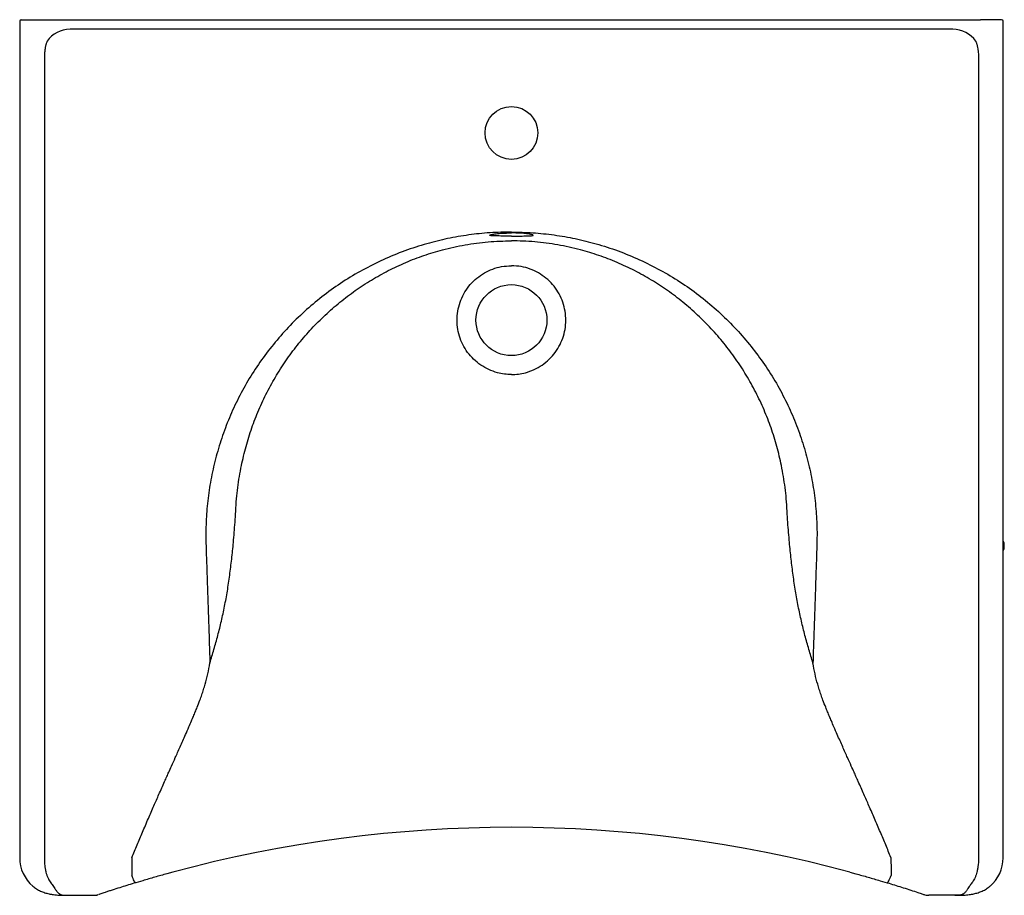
# Model space of a CAD drawing. Header units: millimetres. Extents: x 3244.182 to 3244.834, y 2472.552 to 2473.132.
import ezdxf

# ---------------------------------------------------------------- set-up
doc = ezdxf.new("R2010")
doc.units = ezdxf.units.MM
doc.layers.add('SANINDUSA', color=3, linetype='Continuous')

msp = doc.modelspace()

# ---------------------------------------------------------------- linework, layer by layer
at = {"layer": 'SANINDUSA'}
for p, q in [((3244.18278, 2473.13153), (3244.19428, 2473.13153)), ((3244.19428, 2473.13153), (3244.19686, 2473.13153)), ((3244.19686, 2473.13153), (3244.81837, 2473.13153)), ((3244.82095, 2473.13153), (3244.81837, 2473.13153)), ((3244.83245, 2473.13153), (3244.82095, 2473.13153)), ((3244.18178, 2473.13053), (3244.18178, 2472.57643)), ((3244.80012, 2473.12516), (3244.21512, 2473.12516)), ((3244.83345, 2472.57643), (3244.83345, 2473.13053)), ((3244.19812, 2473.10653), (3244.19812, 2472.57653)), ((3244.81711, 2473.10653), (3244.81711, 2472.57653)), ((3244.49377, 2472.98903), (3244.49378, 2472.98903)), ((3244.52146, 2472.98903), (3244.52146, 2472.98903)), ((3244.19812, 2472.57653), (3244.19812, 2472.5764)), ((3244.81711, 2472.57653), (3244.81711, 2472.5764)), ((3244.2833, 2472.56687), (3244.27937, 2472.5658)), ((3244.73193, 2472.56687), (3244.73587, 2472.5658)), ((3244.25868, 2472.55985), (3244.25739, 2472.55946)), ((3244.2633, 2472.56122), (3244.25868, 2472.55985)), ((3244.75193, 2472.56122), (3244.75655, 2472.55985)), ((3244.75655, 2472.55985), (3244.75784, 2472.55946)), ((3244.2137, 2472.55153), (3244.21512, 2472.55153)), ((3244.21512, 2472.55153), (3244.23098, 2472.55153)), ((3244.80012, 2472.55153), (3244.78425, 2472.55153)), ((3244.80153, 2472.55153), (3244.80012, 2472.55153))]:
    msp.add_line(p, q, dxfattribs=at)
for centre, radius in [((3244.50762, 2473.05653), 0.0175), ((3244.50762, 2472.93253), 0.0235)]:
    msp.add_circle(centre, radius, dxfattribs=at)
for centre, radius, start, end in [((3244.18278, 2473.13053), 0.001, 90, 180), ((3244.83245, 2473.13053), 0.001, 0, 90), ((3244.21512, 2473.10653), 0.01863, 90, 144.73565), ((3244.80012, 2473.10653), 0.01863, 35.26435, 90), ((3244.82638, 2472.78305), 0.00783, 334.51012, 25.48988), ((3244.50762, 2471.73457), 0.862, 74.91641, 105.08359), ((3244.20668, 2472.57643), 0.0249, 180, 229.42669), ((3244.80855, 2472.57643), 0.0249, 310.56173, 0)]:
    msp.add_arc(centre, radius, start, end, dxfattribs=at)
for points, knots in [([(3244.1999, 2473.11729), (3244.19982, 2473.11706), (3244.19965, 2473.11658), (3244.19941, 2473.11582), (3244.19918, 2473.115), (3244.19888, 2473.11383), (3244.19854, 2473.11209), (3244.1982, 2473.10955), (3244.19815, 2473.10761), (3244.19812, 2473.10653)], [0, 0, 0, 0, 0.068968, 0.142828, 0.221588, 0.305248, 0.47679, 0.708384, 1, 1, 1, 1]), ([(3244.81533, 2473.11729), (3244.81541, 2473.11706), (3244.81558, 2473.11658), (3244.81582, 2473.11582), (3244.81606, 2473.115), (3244.81635, 2473.11383), (3244.81669, 2473.11209), (3244.81703, 2473.10955), (3244.81708, 2473.10761), (3244.81711, 2473.10653)], [0, 0, 0, 0, 0.068968, 0.142829, 0.221589, 0.305249, 0.47679, 0.708384, 1, 1, 1, 1]), ([(3244.50762, 2472.99088), (3244.50288, 2472.99078), (3244.49341, 2472.99059), (3244.47928, 2472.98907), (3244.46529, 2472.98665), (3244.45112, 2472.98316), (3244.43687, 2472.97854), (3244.42266, 2472.97271), (3244.40896, 2472.96586), (3244.39586, 2472.95804), (3244.38344, 2472.94928), (3244.37179, 2472.93964), (3244.36095, 2472.92921), (3244.35098, 2472.91806), (3244.34191, 2472.90628), (3244.3338, 2472.89394), (3244.32669, 2472.88112), (3244.32058, 2472.86792), (3244.31549, 2472.85442), (3244.3114, 2472.84069), (3244.30832, 2472.82682), (3244.30659, 2472.81519), (3244.30569, 2472.80588), (3244.30527, 2472.79894), (3244.30507, 2472.79187), (3244.3052, 2472.78449), (3244.30544, 2472.77706), (3244.30569, 2472.76974), (3244.30592, 2472.76275), (3244.30627, 2472.75235), (3244.30673, 2472.73868), (3244.3073, 2472.72186), (3244.30766, 2472.71083), (3244.30783, 2472.7054)], [0, 0, 0, 0, 0.035308, 0.070604, 0.105875, 0.141106, 0.179386, 0.217584, 0.255677, 0.293643, 0.331458, 0.36909, 0.406524, 0.443751, 0.480752, 0.517506, 0.553982, 0.590166, 0.626067, 0.661686, 0.697012, 0.732028, 0.749421, 0.766733, 0.783964, 0.802145, 0.821795, 0.83956, 0.856984, 0.874091, 0.917462, 0.959338, 1, 1, 1, 1]), ([(3244.49351, 2472.98855), (3244.49339, 2472.9886), (3244.49313, 2472.98869), (3244.49316, 2472.98882), (3244.49339, 2472.98891), (3244.49345, 2472.98894)], [0, 0, 0, 0, 0.420152, 0.862326, 1, 1, 1, 1]), ([(3244.49345, 2472.98894), (3244.49355, 2472.98898), (3244.49379, 2472.98909), (3244.49462, 2472.9893), (3244.49588, 2472.98952), (3244.49748, 2472.98974), (3244.49937, 2472.98994), (3244.5015, 2472.9901), (3244.5038, 2472.99021), (3244.50587, 2472.99027), (3244.50715, 2472.99027), (3244.50762, 2472.99028)], [0, 0, 0, 0, 0.083351, 0.204425, 0.325791, 0.447152, 0.568483, 0.689807, 0.810287, 0.930761, 1, 1, 1, 1]), ([(3244.50762, 2472.98825), (3244.50758, 2472.98825), (3244.50674, 2472.98825), (3244.50508, 2472.98825), (3244.50272, 2472.98825), (3244.5005, 2472.98825), (3244.49848, 2472.98826), (3244.49673, 2472.98829), (3244.49527, 2472.98834), (3244.49421, 2472.98843), (3244.49362, 2472.9885), (3244.49351, 2472.98855), (3244.49351, 2472.98855)], [0, 0, 0, 0, 0.005036, 0.128516, 0.251998, 0.37562, 0.499244, 0.623044, 0.746848, 0.870324, 0.993804, 1, 1, 1, 1]), ([(3244.50762, 2472.99088), (3244.51235, 2472.99078), (3244.52182, 2472.99059), (3244.53595, 2472.98907), (3244.54994, 2472.98665), (3244.56411, 2472.98316), (3244.57836, 2472.97854), (3244.59257, 2472.97271), (3244.60627, 2472.96586), (3244.61937, 2472.95804), (3244.63179, 2472.94928), (3244.64344, 2472.93964), (3244.65428, 2472.92921), (3244.66425, 2472.91806), (3244.67332, 2472.90628), (3244.68143, 2472.89394), (3244.68854, 2472.88112), (3244.69465, 2472.86792), (3244.69974, 2472.85442), (3244.70383, 2472.84069), (3244.70691, 2472.82682), (3244.70865, 2472.81519), (3244.70954, 2472.80588), (3244.70996, 2472.79894), (3244.71016, 2472.79187), (3244.71003, 2472.78449), (3244.70979, 2472.77706), (3244.70955, 2472.76974), (3244.70931, 2472.76275), (3244.70896, 2472.75235), (3244.7085, 2472.73868), (3244.70793, 2472.72186), (3244.70757, 2472.71083), (3244.7074, 2472.7054)], [0, 0, 0, 0, 0.035308, 0.070604, 0.105875, 0.141106, 0.179386, 0.217584, 0.255678, 0.293643, 0.331458, 0.36909, 0.406524, 0.443751, 0.480752, 0.517506, 0.553982, 0.590166, 0.626067, 0.661686, 0.697012, 0.732028, 0.749421, 0.766733, 0.783964, 0.802145, 0.821795, 0.83956, 0.856984, 0.874091, 0.917462, 0.959338, 1, 1, 1, 1]), ([(3244.52178, 2472.98893), (3244.52169, 2472.98898), (3244.52144, 2472.98909), (3244.52061, 2472.9893), (3244.51935, 2472.98952), (3244.51775, 2472.98974), (3244.51586, 2472.98994), (3244.51373, 2472.9901), (3244.51143, 2472.99021), (3244.50936, 2472.99027), (3244.50808, 2472.99027), (3244.50762, 2472.99028)], [0, 0, 0, 0, 0.083724, 0.204749, 0.326065, 0.447376, 0.568659, 0.689933, 0.810364, 0.930789, 1, 1, 1, 1]), ([(3244.50762, 2472.98825), (3244.50765, 2472.98825), (3244.50849, 2472.98825), (3244.51015, 2472.98825), (3244.51251, 2472.98825), (3244.51473, 2472.98825), (3244.51675, 2472.98826), (3244.5185, 2472.98829), (3244.51997, 2472.98834), (3244.52102, 2472.98843), (3244.52161, 2472.9885), (3244.52172, 2472.98855), (3244.52173, 2472.98855)], [0, 0, 0, 0, 0.005027, 0.128298, 0.251571, 0.374982, 0.498397, 0.621987, 0.745581, 0.868848, 0.992118, 1, 1, 1, 1]), ([(3244.52173, 2472.98855), (3244.52185, 2472.9886), (3244.5221, 2472.98869), (3244.52207, 2472.98882), (3244.52184, 2472.98891), (3244.52178, 2472.98893)], [0, 0, 0, 0, 0.417253, 0.862777, 1, 1, 1, 1]), ([(3244.30783, 2472.70541), (3244.30874, 2472.70841), (3244.31054, 2472.71439), (3244.31311, 2472.72359), (3244.31548, 2472.73308), (3244.3176, 2472.74289), (3244.31943, 2472.75303), (3244.32099, 2472.76346), (3244.32231, 2472.77424), (3244.32327, 2472.78376), (3244.32396, 2472.79194), (3244.32451, 2472.79878), (3244.32494, 2472.80623), (3244.32539, 2472.81394), (3244.32625, 2472.82161), (3244.32732, 2472.82893), (3244.32901, 2472.83802), (3244.3316, 2472.84881), (3244.33545, 2472.86114), (3244.34011, 2472.87315), (3244.3456, 2472.88482), (3244.35189, 2472.89612), (3244.35894, 2472.90696), (3244.3667, 2472.91725), (3244.37511, 2472.92694), (3244.38417, 2472.93602), (3244.39385, 2472.94447), (3244.40407, 2472.95221), (3244.41479, 2472.95921), (3244.42597, 2472.96544), (3244.4376, 2472.97089), (3244.4496, 2472.9755), (3244.46269, 2472.97949), (3244.47689, 2472.98259), (3244.49218, 2472.98466), (3244.50247, 2472.98492), (3244.50762, 2472.98505)], [0, 0, 0, 0, 0.029334, 0.058443, 0.087357, 0.116082, 0.144518, 0.172862, 0.201417, 0.230578, 0.247702, 0.265091, 0.283715, 0.304979, 0.323783, 0.342507, 0.361283, 0.3942, 0.426926, 0.459527, 0.492164, 0.524994, 0.557883, 0.590552, 0.623013, 0.655512, 0.688151, 0.720717, 0.753074, 0.785442, 0.818008, 0.850657, 0.883078, 0.921923, 0.960935, 1, 1, 1, 1]), ([(3244.7074, 2472.70541), (3244.70649, 2472.70841), (3244.70469, 2472.71439), (3244.70212, 2472.72359), (3244.69975, 2472.73308), (3244.69763, 2472.74289), (3244.6958, 2472.75303), (3244.69424, 2472.76346), (3244.69292, 2472.77424), (3244.69197, 2472.78376), (3244.69127, 2472.79194), (3244.69072, 2472.79878), (3244.69029, 2472.80623), (3244.68984, 2472.81394), (3244.68898, 2472.82161), (3244.68791, 2472.82893), (3244.68622, 2472.83802), (3244.68363, 2472.84881), (3244.67978, 2472.86114), (3244.67512, 2472.87315), (3244.66963, 2472.88482), (3244.66334, 2472.89612), (3244.65629, 2472.90696), (3244.64853, 2472.91725), (3244.64012, 2472.92694), (3244.63106, 2472.93602), (3244.62138, 2472.94447), (3244.61116, 2472.95221), (3244.60044, 2472.95921), (3244.58926, 2472.96544), (3244.57763, 2472.97089), (3244.56563, 2472.9755), (3244.55254, 2472.97949), (3244.53834, 2472.98259), (3244.52305, 2472.98466), (3244.51276, 2472.98492), (3244.50762, 2472.98505)], [0, 0, 0, 0, 0.029334, 0.058443, 0.087357, 0.116082, 0.144518, 0.172862, 0.201417, 0.230578, 0.247702, 0.265091, 0.283715, 0.304979, 0.323783, 0.342507, 0.361283, 0.3942, 0.426926, 0.459527, 0.492164, 0.524994, 0.557883, 0.590552, 0.623013, 0.655512, 0.688151, 0.720717, 0.753074, 0.785442, 0.818008, 0.850657, 0.883078, 0.921923, 0.960935, 1, 1, 1, 1]), ([(3244.50762, 2472.8965), (3244.50605, 2472.89656), (3244.50292, 2472.89668), (3244.49785, 2472.89772), (3244.49254, 2472.89962), (3244.48721, 2472.90261), (3244.48248, 2472.90647), (3244.47845, 2472.91105), (3244.47527, 2472.91625), (3244.47299, 2472.9219), (3244.47171, 2472.92786), (3244.47142, 2472.93394), (3244.47219, 2472.93999), (3244.47394, 2472.94583), (3244.47666, 2472.95128), (3244.48024, 2472.95621), (3244.48461, 2472.96046), (3244.48963, 2472.96394), (3244.49517, 2472.96649), (3244.50121, 2472.96821), (3244.50543, 2472.96843), (3244.50762, 2472.96854)], [0, 0, 0, 0, 0.04146, 0.08292, 0.136731, 0.190543, 0.244273, 0.298003, 0.351651, 0.405299, 0.458926, 0.512552, 0.566193, 0.619835, 0.673497, 0.727158, 0.780844, 0.83453, 0.888254, 0.941978, 1, 1, 1, 1]), ([(3244.50762, 2472.8965), (3244.50918, 2472.89656), (3244.51231, 2472.89668), (3244.51738, 2472.89772), (3244.52269, 2472.89962), (3244.52802, 2472.90261), (3244.53275, 2472.90647), (3244.53678, 2472.91105), (3244.53996, 2472.91625), (3244.54224, 2472.9219), (3244.54352, 2472.92786), (3244.54381, 2472.93394), (3244.54304, 2472.93999), (3244.5413, 2472.94583), (3244.53857, 2472.95128), (3244.53499, 2472.95621), (3244.53062, 2472.96046), (3244.5256, 2472.96394), (3244.52006, 2472.96649), (3244.51402, 2472.96821), (3244.50981, 2472.96843), (3244.50762, 2472.96854)], [0, 0, 0, 0, 0.04146, 0.08292, 0.136731, 0.190543, 0.244273, 0.298003, 0.351651, 0.405299, 0.458926, 0.512552, 0.566193, 0.619835, 0.673497, 0.727158, 0.780844, 0.83453, 0.888254, 0.941978, 1, 1, 1, 1]), ([(3244.29936, 2472.67604), (3244.29999, 2472.67765), (3244.30107, 2472.68045), (3244.30248, 2472.6844), (3244.30364, 2472.68788), (3244.30504, 2472.69245), (3244.30656, 2472.69822), (3244.3074, 2472.703), (3244.30783, 2472.70541)], [0, 0, 0, 0, 0.167601, 0.290637, 0.411157, 0.528382, 0.7622, 1, 1, 1, 1]), ([(3244.71587, 2472.67604), (3244.71525, 2472.67765), (3244.71417, 2472.68045), (3244.71275, 2472.6844), (3244.71159, 2472.68788), (3244.71019, 2472.69245), (3244.70867, 2472.69822), (3244.70783, 2472.703), (3244.7074, 2472.70541)], [0, 0, 0, 0, 0.167601, 0.290637, 0.411157, 0.528382, 0.7622, 1, 1, 1, 1]), ([(3244.25612, 2472.57653), (3244.25728, 2472.57933), (3244.25962, 2472.58493), (3244.26326, 2472.59355), (3244.26696, 2472.6022), (3244.27059, 2472.61057), (3244.27419, 2472.61872), (3244.27704, 2472.62519), (3244.27922, 2472.63007), (3244.28078, 2472.63349), (3244.28264, 2472.63764), (3244.28455, 2472.64201), (3244.28648, 2472.64625), (3244.28814, 2472.64997), (3244.2899, 2472.65392), (3244.29183, 2472.65831), (3244.29375, 2472.66271), (3244.29548, 2472.66673), (3244.2969, 2472.67004), (3244.29816, 2472.67304), (3244.29896, 2472.67504), (3244.29936, 2472.67604)], [0, 0, 0, 0, 0.082186, 0.164395, 0.253778, 0.33775, 0.412773, 0.496747, 0.531188, 0.55934, 0.600245, 0.656569, 0.691087, 0.729765, 0.770089, 0.812215, 0.86473, 0.905881, 0.937196, 0.96856, 1, 1, 1, 1]), ([(3244.75911, 2472.57653), (3244.75795, 2472.57933), (3244.75561, 2472.58493), (3244.75197, 2472.59355), (3244.74827, 2472.6022), (3244.74464, 2472.61057), (3244.74104, 2472.61872), (3244.73819, 2472.62519), (3244.73602, 2472.63007), (3244.73445, 2472.63349), (3244.73259, 2472.63764), (3244.73068, 2472.64201), (3244.72875, 2472.64625), (3244.72709, 2472.64997), (3244.72533, 2472.65392), (3244.7234, 2472.65831), (3244.72149, 2472.66271), (3244.71975, 2472.66673), (3244.71833, 2472.67004), (3244.71707, 2472.67304), (3244.71627, 2472.67504), (3244.71587, 2472.67604)], [0, 0, 0, 0, 0.082186, 0.164395, 0.253778, 0.33775, 0.412773, 0.496747, 0.531188, 0.55934, 0.600245, 0.656569, 0.691087, 0.729765, 0.770089, 0.812215, 0.86473, 0.905881, 0.937196, 0.96856, 1, 1, 1, 1]), ([(3244.19812, 2472.5764), (3244.19812, 2472.57585), (3244.19813, 2472.5747), (3244.19822, 2472.57298), (3244.19836, 2472.57148), (3244.19852, 2472.57018), (3244.19869, 2472.56908), (3244.19891, 2472.56795), (3244.19922, 2472.56661), (3244.1997, 2472.56502), (3244.20035, 2472.56335), (3244.20113, 2472.56182), (3244.20199, 2472.56045), (3244.20287, 2472.5592), (3244.20381, 2472.55792), (3244.20472, 2472.55659), (3244.20549, 2472.55541), (3244.20615, 2472.55444), (3244.20675, 2472.55367), (3244.20743, 2472.55295), (3244.20819, 2472.55239), (3244.20899, 2472.55201), (3244.20975, 2472.55179), (3244.21071, 2472.55162), (3244.2119, 2472.55154), (3244.21314, 2472.55153), (3244.2137, 2472.55153)], [0, 0, 0, 0, 0.0355559, 0.0725138, 0.1112912, 0.1361123, 0.1624092, 0.1902862, 0.2198506, 0.2667283, 0.322035, 0.3701416, 0.4167756, 0.4678906, 0.5114869, 0.5678563, 0.6302012, 0.6671703, 0.710209, 0.7570521, 0.8072604, 0.84748, 0.8819595, 0.9106593, 0.9602662, 1, 1, 1, 1]), ([(3244.25611, 2472.57653), (3244.25611, 2472.57489), (3244.2561, 2472.57162), (3244.25607, 2472.56765), (3244.25604, 2472.56543), (3244.25603, 2472.56468)], [0, 0, 0, 0, 0.397507, 0.795018, 1, 1, 1, 1]), ([(3244.75912, 2472.57653), (3244.75912, 2472.57489), (3244.75913, 2472.57162), (3244.75916, 2472.56765), (3244.75919, 2472.56543), (3244.7592, 2472.56468)], [0, 0, 0, 0, 0.3975083, 0.7950152, 1, 1, 1, 1]), ([(3244.81711, 2472.5764), (3244.81711, 2472.57585), (3244.8171, 2472.5747), (3244.81701, 2472.57298), (3244.81687, 2472.57148), (3244.81671, 2472.57018), (3244.81654, 2472.56908), (3244.81632, 2472.56795), (3244.81601, 2472.56661), (3244.81553, 2472.56502), (3244.81488, 2472.56335), (3244.8141, 2472.56182), (3244.81324, 2472.56045), (3244.81236, 2472.5592), (3244.81142, 2472.55792), (3244.81052, 2472.55659), (3244.80975, 2472.55541), (3244.80908, 2472.55444), (3244.80848, 2472.55367), (3244.8078, 2472.55295), (3244.80704, 2472.55239), (3244.80624, 2472.55201), (3244.80548, 2472.55179), (3244.80453, 2472.55162), (3244.80333, 2472.55154), (3244.80209, 2472.55153), (3244.80153, 2472.55153)], [0, 0, 0, 0, 0.035556, 0.072514, 0.111291, 0.136112, 0.162409, 0.190286, 0.219851, 0.266728, 0.322035, 0.370141, 0.416775, 0.46789, 0.511487, 0.567856, 0.630201, 0.66717, 0.710209, 0.757052, 0.80726, 0.84748, 0.881959, 0.910659, 0.960266, 1, 1, 1, 1]), ([(3244.25868, 2472.55985), (3244.25855, 2472.55988), (3244.25828, 2472.55995), (3244.25764, 2472.56095), (3244.25688, 2472.56251), (3244.25631, 2472.56396), (3244.25603, 2472.56468)], [0, 0, 0, 0, 0.249999, 0.499998, 0.749998, 1, 1, 1, 1]), ([(3244.27937, 2472.5658), (3244.27668, 2472.56506), (3244.2713, 2472.56357), (3244.26597, 2472.56201), (3244.2633, 2472.56122)], [0, 0, 0, 0, 0.499325, 1, 1, 1, 1]), ([(3244.73587, 2472.5658), (3244.73855, 2472.56506), (3244.74393, 2472.56357), (3244.74927, 2472.56201), (3244.75193, 2472.56122)], [0, 0, 0, 0, 0.499325, 1, 1, 1, 1]), ([(3244.75655, 2472.55985), (3244.75668, 2472.55988), (3244.75695, 2472.55995), (3244.75759, 2472.56095), (3244.75835, 2472.56251), (3244.75892, 2472.56396), (3244.7592, 2472.56468)], [0, 0, 0, 0, 0.250001, 0.500004, 0.750003, 1, 1, 1, 1]), ([(3244.1905, 2472.55751), (3244.19129, 2472.55689), (3244.19291, 2472.55565), (3244.19562, 2472.55427), (3244.19838, 2472.55322), (3244.20095, 2472.55253), (3244.20323, 2472.55211), (3244.20516, 2472.55185), (3244.20738, 2472.55165), (3244.21021, 2472.55153), (3244.21246, 2472.55153), (3244.2137, 2472.55153)], [0, 0, 0, 0, 0.1208616, 0.2462103, 0.3746041, 0.4994663, 0.5871773, 0.6609601, 0.737207, 0.8557437, 1, 1, 1, 1]), ([(3244.25739, 2472.55946), (3244.25582, 2472.55898), (3244.25267, 2472.55801), (3244.24786, 2472.55651), (3244.24384, 2472.55523), (3244.24062, 2472.55418), (3244.23855, 2472.5535), (3244.23684, 2472.55294), (3244.23547, 2472.55249), (3244.2344, 2472.55213), (3244.23425, 2472.55208), (3244.23419, 2472.55206)], [0, 0, 0, 0, 0.173046, 0.346646, 0.536839, 0.633864, 0.73077, 0.797494, 0.865469, 0.943814, 1, 1, 1, 1]), ([(3244.75784, 2472.55946), (3244.75942, 2472.55897), (3244.76257, 2472.55801), (3244.76739, 2472.5565), (3244.77226, 2472.55495), (3244.77599, 2472.55373), (3244.7784, 2472.55294), (3244.77977, 2472.55248), (3244.78083, 2472.55213), (3244.78098, 2472.55208), (3244.78104, 2472.55206)], [0, 0, 0, 0, 0.1733948, 0.3467328, 0.539215, 0.7308074, 0.7982674, 0.8655462, 0.9439102, 1, 1, 1, 1]), ([(3244.80153, 2472.55153), (3244.80277, 2472.55153), (3244.80502, 2472.55153), (3244.80785, 2472.55165), (3244.81007, 2472.55185), (3244.812, 2472.55211), (3244.81428, 2472.55253), (3244.81685, 2472.55322), (3244.81961, 2472.55427), (3244.82232, 2472.55565), (3244.82394, 2472.55689), (3244.82473, 2472.55751)], [0, 0, 0, 0, 0.144256, 0.262793, 0.33904, 0.412823, 0.500534, 0.625396, 0.753791, 0.879139, 1, 1, 1, 1]), ([(3244.23101, 2472.55156), (3244.23102, 2472.55156), (3244.23135, 2472.55154), (3244.23196, 2472.55159), (3244.23276, 2472.55169), (3244.23338, 2472.55182), (3244.23372, 2472.55192), (3244.23386, 2472.55196)], [0, 0, 0, 0, 0.013397, 0.345277, 0.627243, 0.850174, 1, 1, 1, 1]), ([(3244.78137, 2472.55196), (3244.78144, 2472.55194), (3244.78207, 2472.55176), (3244.78303, 2472.55158), (3244.78392, 2472.55158), (3244.78422, 2472.55158)], [0, 0, 0, 0, 0.076649, 0.684971, 1, 1, 1, 1])]:
    msp.add_open_spline(points, degree=3, knots=knots, dxfattribs=at)

doc.saveas('drawing.dxf')
